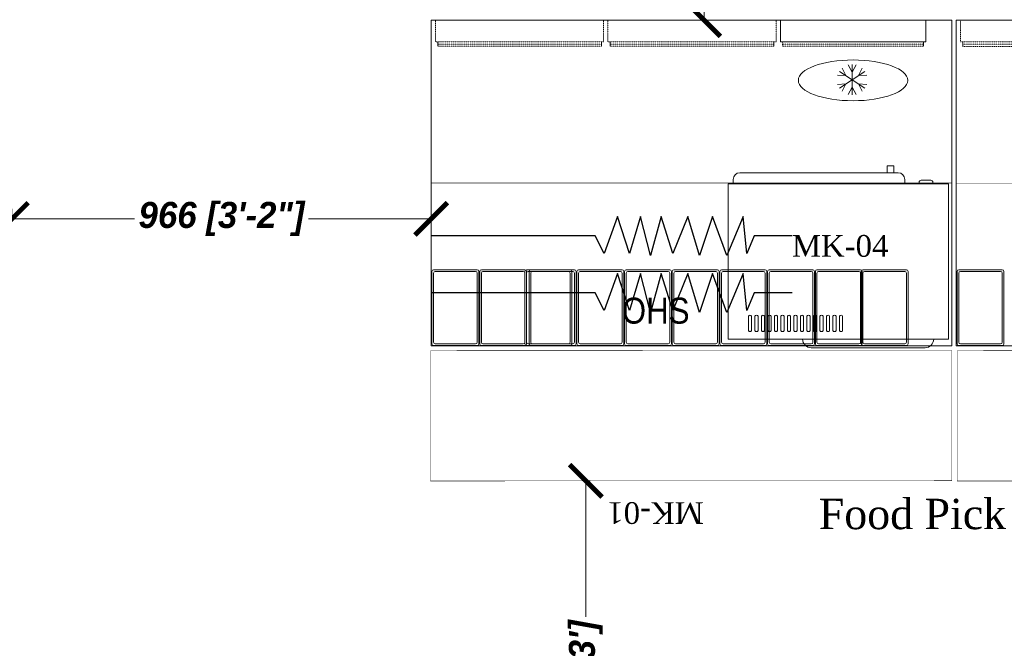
# Model space of a CAD drawing. Header units: millimetres. Extents: x 1277566 to 1493426, y 1039116 to 1145896.
# Tile 137 of 151: x 1403601 to 1405870, y 1135059 to 1136507. Entities that reach past the tile are written whole.
import ezdxf

# ---------------------------------------------------------------- set-up
doc = ezdxf.new("R2010")
doc.units = ezdxf.units.MM
doc.header["$PDMODE"] = 67
doc.linetypes.add('DASHED2', pattern=[0.375, 0.25, -0.125])
for name, color, linetype, lineweight in [('A - TEXT', 7, 'Continuous', 13), ('CKD Dimensions', 3, 'Continuous', 0), ('L1', 171, 'Continuous', 13), ('L6', 252, 'Continuous', 13), ('L7', 252, 'Continuous', 0)]:
    doc.layers.add(name, color=color, linetype=linetype, lineweight=lineweight)
doc.layers.add('Equipment', color=7, linetype='Continuous', lineweight=9, true_color=0xcc6600)
doc.layers.add('Equipment Name', color=8, linetype='Continuous')
doc.layers.add('MAIN KITCHEN', color=7, linetype='Continuous')
doc.styles.add('CKD_Dimension Text', font='BOOKOS.TTF')
doc.styles.add('STYLE1', font='GOTHIC.TTF', dxfattribs={"width": 0.9})
doc.styles.add('style12', font='BOOKOSI.TTF')
doc.styles.add('text', font='GOTHICBI.TTF')
doc.dimstyles.new('CKD 6', dxfattribs={"dimtxt": 90, "dimasz": 75, "dimexe": 0, "dimexo": 6, "dimgap": 7.5, "dimtad": 0, "dimdec": 0, "dimzin": 1, "dimdsep": 46, "dimtxsty": 'text', "dimblk": 'ARCHTICK', "dimcen": 54, "dimdle": 0.0015, "dimclrd": 256, "dimclre": 256, "dimclrt": 256, "dimazin": 0, "dimtfac": 1, "dimtdec": 0, "dimtix": 1, "dimtmove": 0, "dimatfit": 3, "dimfxl": 1, "dimlwd": -1, "dimlwe": -1, "dimarcsym": 0})

# ---------------------------------------------------------------- blocks, each defined once
blk = doc.blocks.new('A$C08566EE6')
at = {"layer": 'Equipment'}
for p, q in [((126.2, 404), (126.2, 419)), ((141.5, 419), (126.2, 419)), ((141.5, 419), (141.5, 404)), ((40.7, 386), (62.5, 386)), ((100.6, 379), (100.6, 388)), ((481.1, 403), (115.6, 403)), ((126.2, 403), (126.2, 404)), ((141.5, 403), (141.5, 404)), ((496.1, 379), (496.1, 388)), ((0, 378), (10, 378)), ((0, 378), (0, 20)), ((10, 378), (498, 378)), ((35.7, 378), (35.7, 381)), ((67.5, 378), (67.5, 381)), ((100.6, 379), (496.1, 379)), ((127.3, 378), (127.3, 379)), ((469.4, 378), (469.4, 379)), ((498, 378), (508, 378)), ((508, 20), (508, 378)), ((243.9, 39.8), (243.9, 72.5)), ((251.1, 72.5), (251.1, 39.8)), ((258.9, 39.8), (258.9, 72.5)), ((266.1, 72.5), (266.1, 39.8)), ((273.9, 39.8), (273.9, 72.5)), ((281.1, 72.5), (281.1, 39.8)), ((288.9, 39.8), (288.9, 72.5)), ((296.1, 72.5), (296.1, 39.8)), ((303.9, 39.8), (303.9, 72.5)), ((311.1, 72.5), (311.1, 39.8)), ((318.9, 39.8), (318.9, 72.5)), ((326.1, 72.5), (326.1, 39.8)), ((333.9, 39.8), (333.9, 72.5)), ((341.1, 72.5), (341.1, 39.8)), ((348.9, 39.8), (348.9, 72.5)), ((356.1, 72.5), (356.1, 39.8)), ((363.9, 39.8), (363.9, 72.5)), ((371.1, 72.5), (371.1, 39.8)), ((378.9, 39.8), (378.9, 72.5)), ((386.1, 72.5), (386.1, 39.8)), ((393.9, 39.8), (393.9, 72.5)), ((401.1, 72.5), (401.1, 39.8)), ((408.9, 39.8), (408.9, 72.5)), ((416.1, 72.5), (416.1, 39.8)), ((423.9, 39.8), (423.9, 72.5)), ((431.1, 72.5), (431.1, 39.8)), ((438.9, 39.8), (438.9, 72.5)), ((446.1, 72.5), (446.1, 39.8)), ((453.9, 39.8), (453.9, 72.5)), ((461.1, 72.5), (461.1, 39.8)), ((10, 20), (0, 20)), ((498, 20), (10, 20)), ((508, 20), (498, 20)), ((54, 0), (316.1, 0))]:
    blk.add_line(p, q, dxfattribs=at)
for centre, radius, start, end in [((40.7, 381), 5, 90, 180), ((62.5, 381), 5, 0, 90), ((115.6, 388), 15, 90, 180), ((481.1, 388), 15, 0, 90), ((247.5, 71.2), 3.83, 19.6898, 160.3102), ((262.5, 71.2), 3.83, 19.6898, 160.3102), ((277.5, 71.2), 3.83, 19.6898, 160.3102), ((292.5, 71.2), 3.83, 19.6898, 160.3102), ((307.5, 71.2), 3.83, 19.6898, 160.3102), ((322.5, 71.2), 3.83, 19.6898, 160.3102), ((337.5, 71.2), 3.83, 19.6898, 160.3102), ((352.5, 71.2), 3.83, 19.6898, 160.3102), ((367.5, 71.2), 3.83, 19.6898, 160.3102), ((382.5, 71.2), 3.83, 19.6898, 160.3102), ((397.5, 71.2), 3.83, 19.6898, 160.3102), ((412.5, 71.2), 3.83, 19.6898, 160.3102), ((427.5, 71.2), 3.83, 19.6898, 160.3102), ((442.5, 71.2), 3.83, 19.6898, 160.3102), ((457.5, 71.2), 3.83, 19.6898, 160.3102), ((247.5, 41), 3.8, 198.7415, 341.2585), ((262.5, 41), 3.8, 198.7415, 341.2585), ((277.5, 41), 3.8, 198.7415, 341.2585), ((292.5, 41), 3.8, 198.7415, 341.2585), ((307.5, 41), 3.8, 198.7415, 341.2585), ((322.5, 41), 3.8, 198.7415, 341.2585), ((337.5, 41), 3.8, 198.7415, 341.2585), ((352.5, 41), 3.8, 198.7415, 341.2585), ((367.5, 41), 3.8, 198.7415, 341.2585), ((382.5, 41), 3.8, 198.7415, 341.2585), ((397.5, 41), 3.8, 198.7415, 341.2585), ((412.5, 41), 3.8, 198.7415, 341.2585), ((427.5, 41), 3.8, 198.7415, 341.2585), ((442.5, 41), 3.8, 198.7415, 341.2585), ((457.5, 41), 3.8, 198.7415, 341.2585), ((54, 20), 20, 180, 270), ((316.1, 20), 20, 270, 0)]:
    blk.add_arc(centre, radius, start, end, dxfattribs=at)
blk = doc.blocks.new('_ARCHTICK')
at = {"color": 0, "linetype": 'ByBlock', "const_width": 0.15}
blk.add_lwpolyline([(-0.5, -0.5), (0.5, 0.5)], dxfattribs=at)
blk = doc.blocks.new('*D225')
at = {"layer": 'CKD Dimensions', "transparency": 16777216}
for p, q in [((1405161.4, 1137424.7), (1405178.6, 1137424.7)), ((1405161.4, 1136505.6), (1405178.6, 1136505.6))]:
    blk.add_line(p, q, dxfattribs=at)
at = {"layer": 'CKD Dimensions', "color": 30, "transparency": 16777216}
for p, q in [((1405178.6, 1137424.7), (1405178.6, 1137109.7)), ((1405178.6, 1136505.6), (1405178.6, 1136820.7))]:
    blk.add_line(p, q, dxfattribs=at)
at = {"layer": 'Defpoints', "color": 0, "transparency": 16777216}
for p in [(1405155.4, 1137424.7, -711.9), (1405178.6, 1137424.7), (1405155.4, 1136505.6)]:
    blk.add_point(p, dxfattribs=at)
at = {"layer": 'CKD Dimensions', "color": 30, "transparency": 16777216, "xscale": 75, "yscale": 75, "zscale": 75}
for p, rotation in [((1405178.6, 1137424.7), 90), ((1405178.6, 1136505.6), 270)]:
    blk.add_blockref('_ARCHTICK', p, dxfattribs=dict(at, rotation=rotation))
at = {"layer": 'CKD Dimensions', "transparency": 16777216, "insert": (1405178.6, 1136965.2), "char_height": 60, "attachment_point": 5, "rotation": 90, "style": 'text'}
blk.add_mtext("919 [3']", dxfattribs=at)
blk = doc.blocks.new('*D226')
at = {"layer": 'CKD Dimensions', "transparency": 16777216}
for p, q in [((1403582.7, 1136071.2), (1403582.7, 1136048.1)), ((1404549.2, 1136071.2), (1404549.2, 1136048.1))]:
    blk.add_line(p, q, dxfattribs=at)
at = {"layer": 'CKD Dimensions', "color": 30, "transparency": 16777216}
for p, q in [((1403582.7, 1136048.1), (1403865.4, 1136048.1)), ((1404549.2, 1136048.1), (1404266.4, 1136048.1))]:
    blk.add_line(p, q, dxfattribs=at)
at = {"layer": 'Defpoints', "color": 0, "transparency": 16777216}
for p in [(1403582.7, 1136077.2), (1404549.2, 1136077.2), (1404549.2, 1136048.1)]:
    blk.add_point(p, dxfattribs=at)
at = {"layer": 'CKD Dimensions', "color": 30, "transparency": 16777216, "xscale": 75, "yscale": 75, "zscale": 75, "rotation": 180}
blk.add_blockref('_ARCHTICK', (1403582.7, 1136048.1), dxfattribs=at)
at = {"layer": 'CKD Dimensions', "color": 30, "transparency": 16777216, "xscale": 75, "yscale": 75, "zscale": 75}
blk.add_blockref('_ARCHTICK', (1404549.2, 1136048.1), dxfattribs=at)
at = {"layer": 'CKD Dimensions', "transparency": 16777216, "insert": (1404065.9, 1136048.1), "char_height": 60, "attachment_point": 5, "style": 'text'}
blk.add_mtext('966 [3\'-2"]', dxfattribs=at)
blk = doc.blocks.new('*D228')
at = {"layer": 'CKD Dimensions', "transparency": 16777216}
for p, q in [((1404915.6, 1135444.6), (1404905.7, 1135444.6)), ((1404916.1, 1134530.1), (1404905.7, 1134530.1))]:
    blk.add_line(p, q, dxfattribs=at)
at = {"layer": 'CKD Dimensions', "color": 30, "transparency": 16777216}
for p, q in [((1404905.7, 1135444.6), (1404905.7, 1135131.9)), ((1404905.7, 1134530.1), (1404905.7, 1134842.8))]:
    blk.add_line(p, q, dxfattribs=at)
at = {"layer": 'Defpoints', "color": 0, "transparency": 16777216}
for p in [(1404905.7, 1135444.6), (1404921.6, 1135444.6), (1404922.1, 1134530.1)]:
    blk.add_point(p, dxfattribs=at)
at = {"layer": 'CKD Dimensions', "color": 30, "transparency": 16777216, "xscale": 75, "yscale": 75, "zscale": 75}
for p, rotation in [((1404905.7, 1135444.6), 90), ((1404905.7, 1134530.1), 270)]:
    blk.add_blockref('_ARCHTICK', p, dxfattribs=dict(at, rotation=rotation))
at = {"layer": 'CKD Dimensions', "transparency": 16777216, "insert": (1404905.7, 1134987.4), "char_height": 60, "attachment_point": 5, "rotation": 90, "style": 'text'}
blk.add_mtext("915 [3']", dxfattribs=at)

msp = doc.modelspace()

# ---------------------------------------------------------------- linework, layer by layer
at = {"layer": 'Equipment', "elevation": 13372.1327}
for points in [[(1404551.0614, 1135760.312), (1404551.0614, 1135927.19, -0.414213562), (1404554.8714, 1135931), (1404655.2014, 1135931, -0.414213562), (1404659.0114, 1135927.19), (1404659.0114, 1135760.312, -0.414213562), (1404655.2014, 1135756.502), (1404554.8714, 1135756.502, -0.414213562)], [(1404551.0614, 1135760.312), (1404551.0614, 1135927.19, -0.414213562), (1404554.8714, 1135931), (1404655.2014, 1135931, -0.414213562), (1404659.0114, 1135927.19), (1404659.0114, 1135760.312, -0.414213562), (1404655.2014, 1135756.502), (1404554.8714, 1135756.502, -0.414213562)], [(1404554.8714, 1135764.122), (1404554.8714, 1135923.38, -0.414213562), (1404558.6814, 1135927.19), (1404651.3914, 1135927.19, -0.414213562), (1404655.2014, 1135923.38), (1404655.2014, 1135764.122, -0.414213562), (1404651.3914, 1135760.312), (1404558.6814, 1135760.312, -0.414213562)], [(1404554.8714, 1135764.122), (1404554.8714, 1135923.38, -0.414213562), (1404558.6814, 1135927.19), (1404651.3914, 1135927.19, -0.414213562), (1404655.2014, 1135923.38), (1404655.2014, 1135764.122, -0.414213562), (1404651.3914, 1135760.312), (1404558.6814, 1135760.312, -0.414213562)], [(1404661.0114, 1135760.312), (1404661.0114, 1135927.19, -0.414213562), (1404664.8214, 1135931), (1404765.1514, 1135931, -0.414213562), (1404768.9614, 1135927.19), (1404768.9614, 1135760.312, -0.414213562), (1404765.1514, 1135756.502), (1404664.8214, 1135756.502, -0.414213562)], [(1404661.0114, 1135760.312), (1404661.0114, 1135927.19, -0.414213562), (1404664.8214, 1135931), (1404765.1514, 1135931, -0.414213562), (1404768.9614, 1135927.19), (1404768.9614, 1135760.312, -0.414213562), (1404765.1514, 1135756.502), (1404664.8214, 1135756.502, -0.414213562)], [(1404664.8214, 1135764.122), (1404664.8214, 1135923.38, -0.414213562), (1404668.6314, 1135927.19), (1404761.3414, 1135927.19, -0.414213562), (1404765.1514, 1135923.38), (1404765.1514, 1135764.122, -0.414213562), (1404761.3414, 1135760.312), (1404668.6314, 1135760.312, -0.414213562)], [(1404664.8214, 1135764.122), (1404664.8214, 1135923.38, -0.414213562), (1404668.6314, 1135927.19), (1404761.3414, 1135927.19, -0.414213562), (1404765.1514, 1135923.38), (1404765.1514, 1135764.122, -0.414213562), (1404761.3414, 1135760.312), (1404668.6314, 1135760.312, -0.414213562)], [(1404765.1514, 1135760.312), (1404765.1514, 1135927.19, -0.414213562), (1404768.9614, 1135931), (1404869.2914, 1135931, -0.414213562), (1404873.1014, 1135927.19), (1404873.1014, 1135760.312, -0.414213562), (1404869.2914, 1135756.502), (1404768.9614, 1135756.502, -0.414213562)], [(1404765.1514, 1135760.312), (1404765.1514, 1135927.19, -0.414213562), (1404768.9614, 1135931), (1404869.2914, 1135931, -0.414213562), (1404873.1014, 1135927.19), (1404873.1014, 1135760.312, -0.414213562), (1404869.2914, 1135756.502), (1404768.9614, 1135756.502, -0.414213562)], [(1404768.9614, 1135764.122), (1404768.9614, 1135923.38, -0.414213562), (1404772.7714, 1135927.19), (1404865.4814, 1135927.19, -0.414213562), (1404869.2914, 1135923.38), (1404869.2914, 1135764.122, -0.414213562), (1404865.4814, 1135760.312), (1404772.7714, 1135760.312, -0.414213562)], [(1404768.9614, 1135764.122), (1404768.9614, 1135923.38, -0.414213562), (1404772.7714, 1135927.19), (1404865.4814, 1135927.19, -0.414213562), (1404869.2914, 1135923.38), (1404869.2914, 1135764.122, -0.414213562), (1404865.4814, 1135760.312), (1404772.7714, 1135760.312, -0.414213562)], [(1404883.0514, 1135760.312), (1404883.0514, 1135927.19, 0.414213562), (1404879.2414, 1135931), (1404778.9114, 1135931, 0.414213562), (1404775.1014, 1135927.19), (1404775.1014, 1135760.312, 0.414213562), (1404778.9114, 1135756.502), (1404879.2414, 1135756.502, 0.414213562)], [(1404883.0514, 1135760.312), (1404883.0514, 1135927.19, 0.414213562), (1404879.2414, 1135931), (1404778.9114, 1135931, 0.414213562), (1404775.1014, 1135927.19), (1404775.1014, 1135760.312, 0.414213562), (1404778.9114, 1135756.502), (1404879.2414, 1135756.502, 0.414213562)], [(1404879.2414, 1135764.122), (1404879.2414, 1135923.38, 0.414213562), (1404875.4314, 1135927.19), (1404782.7214, 1135927.19, 0.414213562), (1404778.9114, 1135923.38), (1404778.9114, 1135764.122, 0.414213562), (1404782.7214, 1135760.312), (1404875.4314, 1135760.312, 0.414213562)], [(1404879.2414, 1135764.122), (1404879.2414, 1135923.38, 0.414213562), (1404875.4314, 1135927.19), (1404782.7214, 1135927.19, 0.414213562), (1404778.9114, 1135923.38), (1404778.9114, 1135764.122, 0.414213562), (1404782.7214, 1135760.312), (1404875.4314, 1135760.312, 0.414213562)], [(1404993.0014, 1135760.312), (1404993.0014, 1135927.19, 0.414213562), (1404989.1914, 1135931), (1404888.8614, 1135931, 0.414213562), (1404885.0514, 1135927.19), (1404885.0514, 1135760.312, 0.414213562), (1404888.8614, 1135756.502), (1404989.1914, 1135756.502, 0.414213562)], [(1404993.0014, 1135760.312), (1404993.0014, 1135927.19, 0.414213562), (1404989.1914, 1135931), (1404888.8614, 1135931, 0.414213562), (1404885.0514, 1135927.19), (1404885.0514, 1135760.312, 0.414213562), (1404888.8614, 1135756.502), (1404989.1914, 1135756.502, 0.414213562)], [(1404989.1914, 1135764.122), (1404989.1914, 1135923.38, 0.414213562), (1404985.3814, 1135927.19), (1404892.6714, 1135927.19, 0.414213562), (1404888.8614, 1135923.38), (1404888.8614, 1135764.122, 0.414213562), (1404892.6714, 1135760.312), (1404985.3814, 1135760.312, 0.414213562)], [(1404989.1914, 1135764.122), (1404989.1914, 1135923.38, 0.414213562), (1404985.3814, 1135927.19), (1404892.6714, 1135927.19, 0.414213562), (1404888.8614, 1135923.38), (1404888.8614, 1135764.122, 0.414213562), (1404892.6714, 1135760.312), (1404985.3814, 1135760.312, 0.414213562)], [(1405102.9514, 1135760.312), (1405102.9514, 1135927.19, 0.414213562), (1405099.1414, 1135931), (1404998.8114, 1135931, 0.414213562), (1404995.0014, 1135927.19), (1404995.0014, 1135760.312, 0.414213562), (1404998.8114, 1135756.502), (1405099.1414, 1135756.502, 0.414213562)], [(1405102.9514, 1135760.312), (1405102.9514, 1135927.19, 0.414213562), (1405099.1414, 1135931), (1404998.8114, 1135931, 0.414213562), (1404995.0014, 1135927.19), (1404995.0014, 1135760.312, 0.414213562), (1404998.8114, 1135756.502), (1405099.1414, 1135756.502, 0.414213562)], [(1405099.1414, 1135764.122), (1405099.1414, 1135923.38, 0.414213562), (1405095.3314, 1135927.19), (1405002.6214, 1135927.19, 0.414213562), (1404998.8114, 1135923.38), (1404998.8114, 1135764.122, 0.414213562), (1405002.6214, 1135760.312), (1405095.3314, 1135760.312, 0.414213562)], [(1405099.1414, 1135764.122), (1405099.1414, 1135923.38, 0.414213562), (1405095.3314, 1135927.19), (1405002.6214, 1135927.19, 0.414213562), (1404998.8114, 1135923.38), (1404998.8114, 1135764.122, 0.414213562), (1405002.6214, 1135760.312), (1405095.3314, 1135760.312, 0.414213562)], [(1405212.9014, 1135760.312), (1405212.9014, 1135927.19, 0.414213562), (1405209.0914, 1135931), (1405108.7614, 1135931, 0.414213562), (1405104.9514, 1135927.19), (1405104.9514, 1135760.312, 0.414213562), (1405108.7614, 1135756.502), (1405209.0914, 1135756.502, 0.414213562)], [(1405212.9014, 1135760.312), (1405212.9014, 1135927.19, 0.414213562), (1405209.0914, 1135931), (1405108.7614, 1135931, 0.414213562), (1405104.9514, 1135927.19), (1405104.9514, 1135760.312, 0.414213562), (1405108.7614, 1135756.502), (1405209.0914, 1135756.502, 0.414213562)], [(1405209.0914, 1135764.122), (1405209.0914, 1135923.38, 0.414213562), (1405205.2814, 1135927.19), (1405112.5714, 1135927.19, 0.414213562), (1405108.7614, 1135923.38), (1405108.7614, 1135764.122, 0.414213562), (1405112.5714, 1135760.312), (1405205.2814, 1135760.312, 0.414213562)], [(1405209.0914, 1135764.122), (1405209.0914, 1135923.38, 0.414213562), (1405205.2814, 1135927.19), (1405112.5714, 1135927.19, 0.414213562), (1405108.7614, 1135923.38), (1405108.7614, 1135764.122, 0.414213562), (1405112.5714, 1135760.312), (1405205.2814, 1135760.312, 0.414213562)], [(1405214.9014, 1135760.312), (1405214.9014, 1135927.19, -0.414213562), (1405218.7114, 1135931), (1405319.0414, 1135931, -0.414213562), (1405322.8514, 1135927.19), (1405322.8514, 1135760.312, -0.414213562), (1405319.0414, 1135756.502), (1405218.7114, 1135756.502, -0.414213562)], [(1405214.9014, 1135760.312), (1405214.9014, 1135927.19, -0.414213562), (1405218.7114, 1135931), (1405319.0414, 1135931, -0.414213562), (1405322.8514, 1135927.19), (1405322.8514, 1135760.312, -0.414213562), (1405319.0414, 1135756.502), (1405218.7114, 1135756.502, -0.414213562)], [(1405218.7114, 1135764.122), (1405218.7114, 1135923.38, -0.414213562), (1405222.5214, 1135927.19), (1405315.2314, 1135927.19, -0.414213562), (1405319.0414, 1135923.38), (1405319.0414, 1135764.122, -0.414213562), (1405315.2314, 1135760.312), (1405222.5214, 1135760.312, -0.414213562)], [(1405218.7114, 1135764.122), (1405218.7114, 1135923.38, -0.414213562), (1405222.5214, 1135927.19), (1405315.2314, 1135927.19, -0.414213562), (1405319.0414, 1135923.38), (1405319.0414, 1135764.122, -0.414213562), (1405315.2314, 1135760.312), (1405222.5214, 1135760.312, -0.414213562)], [(1405324.8514, 1135760.312), (1405324.8514, 1135927.19, -0.414213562), (1405328.6614, 1135931), (1405428.9914, 1135931, -0.414213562), (1405432.8014, 1135927.19), (1405432.8014, 1135760.312, -0.414213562), (1405428.9914, 1135756.502), (1405328.6614, 1135756.502, -0.414213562)], [(1405324.8514, 1135760.312), (1405324.8514, 1135927.19, -0.414213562), (1405328.6614, 1135931), (1405428.9914, 1135931, -0.414213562), (1405432.8014, 1135927.19), (1405432.8014, 1135760.312, -0.414213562), (1405428.9914, 1135756.502), (1405328.6614, 1135756.502, -0.414213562)], [(1405328.6614, 1135764.122), (1405328.6614, 1135923.38, -0.414213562), (1405332.4714, 1135927.19), (1405425.1814, 1135927.19, -0.414213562), (1405428.9914, 1135923.38), (1405428.9914, 1135764.122, -0.414213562), (1405425.1814, 1135760.312), (1405332.4714, 1135760.312, -0.414213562)], [(1405328.6614, 1135764.122), (1405328.6614, 1135923.38, -0.414213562), (1405332.4714, 1135927.19), (1405425.1814, 1135927.19, -0.414213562), (1405428.9914, 1135923.38), (1405428.9914, 1135764.122, -0.414213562), (1405425.1814, 1135760.312), (1405332.4714, 1135760.312, -0.414213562)], [(1405434.8014, 1135760.312), (1405434.8014, 1135927.19, -0.414213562), (1405438.6114, 1135931), (1405538.9414, 1135931, -0.414213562), (1405542.7514, 1135927.19), (1405542.7514, 1135760.312, -0.414213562), (1405538.9414, 1135756.502), (1405438.6114, 1135756.502, -0.414213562)], [(1405434.8014, 1135760.312), (1405434.8014, 1135927.19, -0.414213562), (1405438.6114, 1135931), (1405538.9414, 1135931, -0.414213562), (1405542.7514, 1135927.19), (1405542.7514, 1135760.312, -0.414213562), (1405538.9414, 1135756.502), (1405438.6114, 1135756.502, -0.414213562)], [(1405438.6114, 1135764.122), (1405438.6114, 1135923.38, -0.414213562), (1405442.4214, 1135927.19), (1405535.1314, 1135927.19, -0.414213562), (1405538.9414, 1135923.38), (1405538.9414, 1135764.122, -0.414213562), (1405535.1314, 1135760.312), (1405442.4214, 1135760.312, -0.414213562)], [(1405438.6114, 1135764.122), (1405438.6114, 1135923.38, -0.414213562), (1405442.4214, 1135927.19), (1405535.1314, 1135927.19, -0.414213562), (1405538.9414, 1135923.38), (1405538.9414, 1135764.122, -0.414213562), (1405535.1314, 1135760.312), (1405442.4214, 1135760.312, -0.414213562)], [(1405540.6114, 1135760.312), (1405540.6114, 1135927.19, -0.414213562), (1405544.4214, 1135931), (1405644.7514, 1135931, -0.414213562), (1405648.5614, 1135927.19), (1405648.5614, 1135760.312, -0.414213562), (1405644.7514, 1135756.502), (1405544.4214, 1135756.502, -0.414213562)], [(1405540.6114, 1135760.312), (1405540.6114, 1135927.19, -0.414213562), (1405544.4214, 1135931), (1405644.7514, 1135931, -0.414213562), (1405648.5614, 1135927.19), (1405648.5614, 1135760.312, -0.414213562), (1405644.7514, 1135756.502), (1405544.4214, 1135756.502, -0.414213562)], [(1405544.4214, 1135764.122), (1405544.4214, 1135923.38, -0.414213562), (1405548.2314, 1135927.19), (1405640.9414, 1135927.19, -0.414213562), (1405644.7514, 1135923.38), (1405644.7514, 1135764.122, -0.414213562), (1405640.9414, 1135760.312), (1405548.2314, 1135760.312, -0.414213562)], [(1405544.4214, 1135764.122), (1405544.4214, 1135923.38, -0.414213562), (1405548.2314, 1135927.19), (1405640.9414, 1135927.19, -0.414213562), (1405644.7514, 1135923.38), (1405644.7514, 1135764.122, -0.414213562), (1405640.9414, 1135760.312), (1405548.2314, 1135760.312, -0.414213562)], [(1405761.4883, 1135760.1513), (1405761.4883, 1135927.0293, -0.414213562), (1405765.2983, 1135930.8393), (1405865.6283, 1135930.8393, -0.414213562), (1405869.4383, 1135927.0293), (1405869.4383, 1135760.1513, -0.414213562), (1405865.6283, 1135756.3413), (1405765.2983, 1135756.3413, -0.414213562)], [(1405761.4883, 1135760.1513), (1405761.4883, 1135927.0293, -0.414213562), (1405765.2983, 1135930.8393), (1405865.6283, 1135930.8393, -0.414213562), (1405869.4383, 1135927.0293), (1405869.4383, 1135760.1513, -0.414213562), (1405865.6283, 1135756.3413), (1405765.2983, 1135756.3413, -0.414213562)], [(1405765.2983, 1135763.9613), (1405765.2983, 1135923.2193, -0.414213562), (1405769.1083, 1135927.0293), (1405861.8183, 1135927.0293, -0.414213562), (1405865.6283, 1135923.2193), (1405865.6283, 1135763.9613, -0.414213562), (1405861.8183, 1135760.1513), (1405769.1083, 1135760.1513, -0.414213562)], [(1405765.2983, 1135763.9613), (1405765.2983, 1135923.2193, -0.414213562), (1405769.1083, 1135927.0293), (1405861.8183, 1135927.0293, -0.414213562), (1405865.6283, 1135923.2193), (1405865.6283, 1135763.9613, -0.414213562), (1405861.8183, 1135760.1513), (1405769.1083, 1135760.1513, -0.414213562)]]:
    msp.add_lwpolyline(points, format="xyb", close=True, dxfattribs=at)
at = {"layer": 'L6', "const_width": 1}
for points in [[(1404549.1649, 1136130.6381), (1405749.1649, 1136130.6381)], [(1405759.5918, 1136130.4774), (1406959.5918, 1136130.4774)], [(1404547.3831, 1135744.4339), (1405749.4804, 1135745.0847), (1405749.4804, 1135445.0847), (1404547.3831, 1135444.4339), (1404547.3831, 1135744.4339)], [(1405761.6553, 1135744.4339), (1406963.7526, 1135745.0847), (1406963.7526, 1135445.0847), (1405761.6553, 1135444.4339), (1405761.6553, 1135744.4339)]]:
    msp.add_lwpolyline(points, dxfattribs=at)
at = {"layer": 'L7', "linetype": 'DASHED2', "ltscale": 0.05}
for p, q in [((1404564.1649, 1136445.6381), (1404941.6649, 1136445.6381)), ((1404961.6649, 1136445.6381), (1405339.1649, 1136445.6381)), ((1405774.5918, 1136445.4774), (1406152.0918, 1136445.4774))]:
    msp.add_line(p, q, dxfattribs=at)
at = {"layer": 'L7', "ltscale": 4}
for points in [[(1405749.1649, 1135755.6381), (1404549.1649, 1135755.6381), (1404549.1649, 1136505.6381), (1405749.1649, 1136505.6381)], [(1406959.5918, 1135755.4774), (1405759.5918, 1135755.4774), (1405759.5918, 1136505.4774), (1406959.5918, 1136505.4774)]]:
    msp.add_lwpolyline(points, close=True, dxfattribs=at)
at = {"layer": 'L7', "linetype": 'DASHED2', "ltscale": 0.05}
for points in [[(1404559.1649, 1136455.6381), (1404559.1649, 1136505.6381)], [(1404559.1649, 1136505.6381), (1404946.6649, 1136505.6381)], [(1404946.6649, 1136455.6381), (1404946.6649, 1136505.6381)], [(1404946.6649, 1136455.6381), (1404946.6649, 1136505.6381)], [(1404956.6649, 1136455.6381), (1404956.6649, 1136505.6381)], [(1404956.6649, 1136505.6381), (1405354.1649, 1136505.6381)], [(1405344.1649, 1136455.6381), (1405344.1649, 1136505.6381)], [(1405344.1649, 1136455.6381), (1405344.1649, 1136505.6381)], [(1405769.5918, 1136455.4774), (1405769.5918, 1136505.4774)], [(1405769.5918, 1136505.4774), (1406157.0918, 1136505.4774)], [(1404559.1649, 1136455.6381), (1404946.6649, 1136455.6381)], [(1404564.1649, 1136450.6381), (1404941.6649, 1136450.6381)], [(1404956.6649, 1136455.6381), (1405344.1649, 1136455.6381)], [(1404961.6649, 1136450.6381), (1405339.1649, 1136450.6381)], [(1405769.5918, 1136455.4774), (1406157.0918, 1136455.4774)], [(1405774.5918, 1136450.4774), (1406152.0918, 1136450.4774)]]:
    msp.add_lwpolyline(points, dxfattribs=at)
at = {"layer": 'L7', "color": 1, "ltscale": 4}
for points in [[(1405354.1649, 1136455.6381), (1405354.1649, 1136505.6381)], [(1405354.1649, 1136505.6381), (1405689.1649, 1136505.6381)], [(1405689.1649, 1136455.6381), (1405689.1649, 1136505.6381)], [(1405354.1649, 1136455.6381), (1405689.1649, 1136455.6381)], [(1405684.1649, 1136445.6381), (1405684.1649, 1136455.6381)], [(1405519.6649, 1136386.1381), (1405510.1649, 1136402.6381)], [(1405519.6649, 1136403.6381), (1405519.6649, 1136368.6381)], [(1405519.6649, 1136386.1381), (1405529.1649, 1136402.6381)], [(1405505.0519, 1136378.2668), (1405486.047, 1136379.4125)], [(1405490.4389, 1136387.8954), (1405519.6649, 1136368.6381)], [(1405505.0519, 1136378.2668), (1405496.501, 1136395.278)], [(1405548.8908, 1136387.8954), (1405519.6649, 1136368.6381)], [(1405534.2779, 1136378.2668), (1405542.8288, 1136395.278)], [(1405534.2779, 1136378.2668), (1405553.2828, 1136379.4125)], [(1405505.0519, 1136359.0095), (1405486.047, 1136357.8638)], [(1405490.4389, 1136349.3808), (1405519.6649, 1136368.6381)], [(1405505.0519, 1136359.0095), (1405496.501, 1136341.9983)], [(1405519.6649, 1136333.6381), (1405519.6649, 1136368.6381)], [(1405548.8908, 1136349.3808), (1405519.6649, 1136368.6381)], [(1405534.2779, 1136359.0095), (1405553.2828, 1136357.8638)], [(1405534.2779, 1136359.0095), (1405542.8288, 1136341.9983)], [(1405519.6649, 1136351.1381), (1405510.1649, 1136334.6381)], [(1405519.6649, 1136351.1381), (1405529.1649, 1136334.6381)]]:
    msp.add_lwpolyline(points, dxfattribs=at)
at = {"layer": 'L7', "ltscale": 4}
for points in [[(1404564.1649, 1136445.6381), (1404564.1649, 1136455.6381)], [(1404941.6649, 1136445.6381), (1404941.6649, 1136455.6381)], [(1404961.6649, 1136445.6381), (1404961.6649, 1136455.6381)], [(1405339.1649, 1136445.6381), (1405339.1649, 1136455.6381)], [(1405774.5918, 1136445.4774), (1405774.5918, 1136455.4774)]]:
    msp.add_lwpolyline(points, dxfattribs=at)
at = {"layer": 'L7', "color": 1, "linetype": 'DASHED2', "ltscale": 0.05}
for points in [[(1405359.1649, 1136445.6381), (1405359.1649, 1136455.6381)], [(1405359.1649, 1136450.6381), (1405684.1649, 1136450.6381)], [(1405359.1649, 1136445.6381), (1405684.1649, 1136445.6381)]]:
    msp.add_lwpolyline(points, dxfattribs=at)
at = {"layer": 'L7', "color": 1, "ltscale": 4}
msp.add_ellipse((1405521.6649, 1136367.1381), major_axis=(126, 0), ratio=0.373015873, dxfattribs=at)
at = {"layer": 'MAIN KITCHEN', "color": 3, "linetype": 'Continuous'}
for points in [[(1405381.6789, 1136008.7709), (1405293.7303, 1136008.7709), (1405277.1926, 1135968.3717), (1405268.4141, 1136053.5519), (1405230.7305, 1135963.99), (1405198.0289, 1136053.5519), (1405167.4565, 1135963.99), (1405141.1201, 1136053.5519), (1405106.0045, 1135968.3717), (1405079.6681, 1136053.5519), (1405054.9992, 1135963.99), (1405031.3839, 1136053.5519), (1405006.7152, 1135968.3717), (1404978.7105, 1136053.5519), (1404947.9849, 1135968.3717), (1404927.3744, 1136008.7709), (1404549.3676, 1136008.7709)], [(1405381.6789, 1135877.5007), (1405293.7303, 1135877.5007), (1405277.1926, 1135837.1015), (1405268.4141, 1135922.2817), (1405230.7305, 1135832.7198), (1405198.0289, 1135922.2817), (1405167.4565, 1135832.7198), (1405141.1201, 1135922.2817), (1405106.0045, 1135837.1015), (1405079.6681, 1135922.2817), (1405054.9992, 1135832.7198), (1405031.3839, 1135922.2817), (1405006.7152, 1135837.1015), (1404978.7105, 1135922.2817), (1404947.9849, 1135837.1015), (1404927.3744, 1135877.5007), (1404549.3676, 1135877.5007)]]:
    msp.add_lwpolyline(points, dxfattribs=at)

# ---------------------------------------------------------------- block references
at = {"layer": 'Equipment', "xscale": -1}
msp.add_blockref('A$C08566EE6', (1405741.6077, 1135751.1816, 4454.192), dxfattribs=at)

# ---------------------------------------------------------------- texts
at = {"layer": 'A - TEXT', "insert": (1405066.6208, 1135805.9765), "char_height": 60, "width": 704.58912, "attachment_point": 8, "style": 'STYLE1'}
msp.add_mtext('OHS', dxfattribs=at)
at = {"layer": 'Equipment Name', "insert": (1405380.7625, 1136010.8673), "char_height": 50, "width": 781.752435, "attachment_point": 1, "style": 'CKD_Dimension Text'}
msp.add_mtext('MK-04', dxfattribs=at)
at = {"layer": 'Equipment Name', "insert": (1405177.6118, 1135345.6568), "char_height": 50, "width": 781.752435, "attachment_point": 1, "rotation": 180, "style": 'CKD_Dimension Text'}
msp.add_mtext('MK-01', dxfattribs=at)
at = {"layer": 'L1', "style": 'style12'}
msp.add_text('Food Pick Up', height=70, dxfattribs=at).set_placement((1405442.7173, 1135333.5084, -4718.1449))

# ---------------------------------------------------------------- dimensions: what is measured, and where the dimension line sits
at = {"layer": 'CKD Dimensions'}
for base, p1, p2, picture, middle in [((1405178.5599, 1137424.7085), (1405155.4149, 1136505.6381), (1405155.4149, 1137424.7085, -711.8561), '*D225', (1405178.5599, 1136965.1733)), ((1404905.7435, 1135444.6365), (1404922.1189, 1134530.0703), (1404921.6237, 1135444.6365), '*D228', (1404905.7435, 1134987.3534))]:
    dim = msp.add_linear_dim(base=base, p1=p1, p2=p2, angle=90, dimstyle='CKD 6', override={"dimtxt": 60, "dimtxsty": 'text', "dimclrd": 30, "dimtix": 0, "dimatfit": 2}, dxfattribs=at)
    dim.commit()
    dim.dimension.update_dxf_attribs({"geometry": picture, "text_midpoint": middle})
dim = msp.add_linear_dim(base=(1404549.1649, 1136048.0513), p1=(1403582.6667, 1136077.1913), p2=(1404549.1649, 1136077.1913), dimstyle='CKD 6', override={"dimtxt": 60, "dimtxsty": 'text', "dimclrd": 30, "dimtix": 0, "dimatfit": 2}, dxfattribs=at)
dim.commit()
dim.dimension.update_dxf_attribs({"geometry": '*D226', "text_midpoint": (1404065.9158, 1136048.0513)})

doc.saveas('drawing.dxf')
